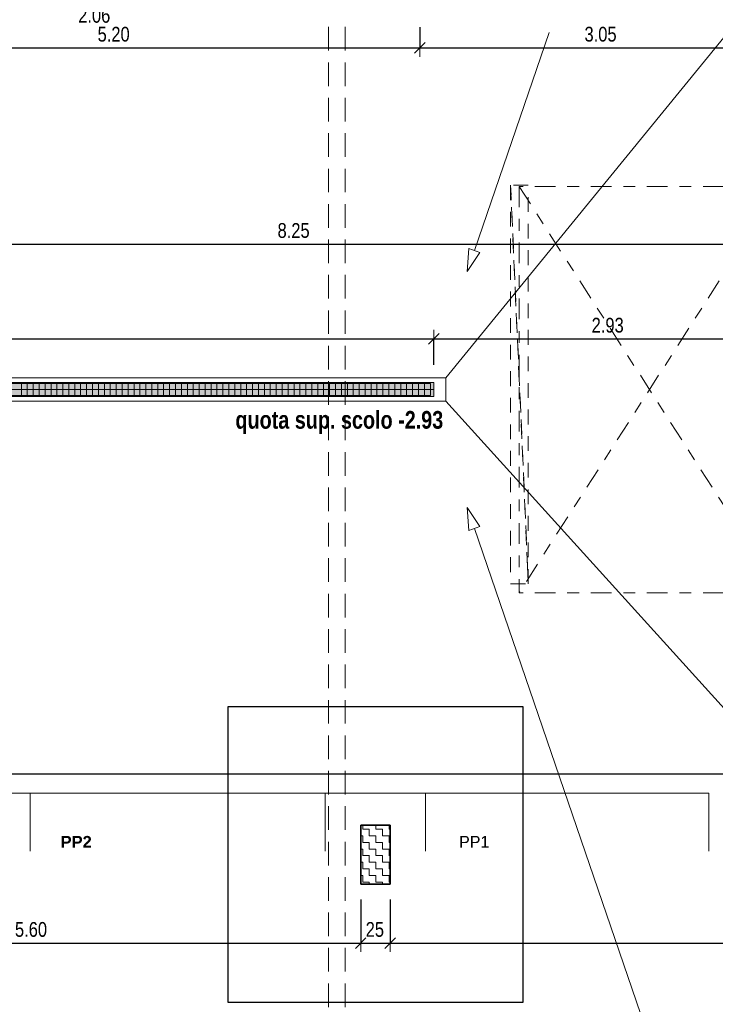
# Model space of a CAD drawing. Header units: metres. Extents: x -75 to 65, y -68 to 92.
# Tile 11 of 34: x 11.66 to 17.56, y -3 to 5.34. Entities that reach past the tile are written whole.
import ezdxf

# ---------------------------------------------------------------- set-up
doc = ezdxf.new("R2010")
doc.units = ezdxf.units.M
doc.header["$PDMODE"] = 65
for name, pattern in [('AUSGEZOGEN', [0]), ('STRICHLINIE2_S3', [0.25, 0.2, -0.05]), ('STRICHLINIE_S4', [0.275, 0.175, -0.05, 0, -0.05]), ('VERDECKT2_S2', [0.165, 0.125, -0.04])]:
    doc.linetypes.add(name, pattern=pattern)
for name, color, linetype in [('XR$1$010 Aussenwände', 7, 'AUSGEZOGEN'), ('XR$1$010 Aussenwände Bauteilschraffuren', 7, 'AUSGEZOGEN'), ('XR$1$010 Fenster', 7, 'AUSGEZOGEN'), ('XR$1$010 Türen', 7, 'AUSGEZOGEN'), ('XR$1$015 Innenwände', 7, 'AUSGEZOGEN'), ('XR$1$035 Decken', 7, 'AUSGEZOGEN'), ('XR$1$060 Möbel Einbau', 7, 'AUSGEZOGEN'), ('XR$1$065 Möbel Einrichtung', 7, 'AUSGEZOGEN'), ('XR$2$160 Beschriftungen 50', 7, 'AUSGEZOGEN')]:
    doc.layers.add(name, color=color, linetype=linetype)
doc.layers.add('XR$1$STANDARD_1', color=7, linetype='AUSGEZOGEN', lineweight=25)
doc.layers.add('XR$2$STANDARD_1', color=7, linetype='AUSGEZOGEN', lineweight=25)
doc.styles.add('ARIAL', font='arial.ttf')
doc.dimstyles.new('DIMSTYLE_3', dxfattribs={"dimtxt": 0.125, "dimasz": 0.15, "dimexe": 0, "dimexo": 0, "dimgap": 0.0625, "dimtad": 2, "dimrnd": 0.005, "dimzin": 4, "dimdsep": 46, "dimtxsty": 'ARIAL', "dimblk1": 'ALL_ML_STRICH', "dimblk2": 'ALL_ML_STRICH', "dimsah": 1, "dimcen": 0, "dimclrd": 7, "dimclre": 7, "dimclrt": 7, "dimadec": 0, "dimazin": 0, "dimtfac": 1, "dimtdec": 0, "dimtix": 1, "dimtmove": 2, "dimatfit": 3, "dimfxl": 0, "dimtzin": 0, "dimlwd": 0, "dimlwe": 18, "dimarcsym": 0})
doc.dimstyles.new('DIMSTYLE_7', dxfattribs={"dimtxt": 0.125, "dimasz": 0.15, "dimexe": 0, "dimexo": 0, "dimgap": 0.0625, "dimtad": 2, "dimdec": 1, "dimlfac": 100, "dimrnd": 0.5, "dimzin": 4, "dimdsep": 46, "dimtxsty": 'ARIAL', "dimblk1": 'ALL_ML_STRICH', "dimblk2": 'ALL_ML_STRICH', "dimsah": 1, "dimcen": 0, "dimclrd": 7, "dimclre": 7, "dimclrt": 7, "dimadec": 0, "dimazin": 0, "dimtfac": 1, "dimtdec": 0, "dimtix": 1, "dimtmove": 2, "dimatfit": 3, "dimfxl": 0, "dimtvp": 1.2, "dimtzin": 0, "dimlwd": 0, "dimlwe": 18, "dimarcsym": 0})

# ---------------------------------------------------------------- blocks, each defined once
blk = doc.blocks.new('ALL_ML_STRICH')
at = {"color": 0, "linetype": 'ByBlock', "lineweight": -2}
for p, q in [((-1, 0), (0.5, 0)), ((-0.3, -0.3), (0.3, 0.3)), ((0, -0.5), (0, 0.5))]:
    blk.add_line(p, q, dxfattribs=at)
blk = doc.blocks.new('*D59')
at = {"layer": 'DEFPOINTS', "color": 7, "linetype": 'AUSGEZOGEN', "lineweight": 18, "transparency": 16777216}
for p in [(8.9518, -1.9846), (8.9518, -2.484), (14.5518, -2.4656)]:
    blk.add_point(p, dxfattribs=at)
at = {"layer": 'XR$2$STANDARD_1', "color": 7, "linetype": 'AUSGEZOGEN', "lineweight": -2, "transparency": 16777216}
for p, q in [((8.9518, -2.114), (8.9518, -2.484)), ((14.5518, -2.114), (14.5518, -2.484)), ((8.9518, -2.484), (14.5518, -2.484))]:
    blk.add_line(p, q, dxfattribs=at)
at = {"layer": 'XR$2$STANDARD_1', "color": 7, "linetype": 'AUSGEZOGEN', "lineweight": 18, "transparency": 16777216, "xscale": 0.15, "yscale": 0.15, "zscale": 0.15, "rotation": 180}
blk.add_blockref('ALL_ML_STRICH', (8.9518, -2.484), dxfattribs=at)
at = {"layer": 'XR$2$STANDARD_1', "color": 7, "linetype": 'AUSGEZOGEN', "lineweight": 18, "transparency": 16777216, "xscale": 0.15, "yscale": 0.15, "zscale": 0.15}
blk.add_blockref('ALL_ML_STRICH', (14.5518, -2.484), dxfattribs=at)
at = {"layer": 'XR$2$STANDARD_1', "color": 7, "linetype": 'AUSGEZOGEN', "lineweight": 18, "transparency": 16777216, "insert": (11.7592, -2.3693), "char_height": 0.125, "width": 0.4, "attachment_point": 5, "style": 'ARIAL'}
blk.add_mtext('\\W0.80;\\A1;{\\A1;{5.60\\H0.082500;\\S^ ;}}', dxfattribs=at)
blk = doc.blocks.new('*D60')
at = {"layer": 'DEFPOINTS', "color": 7, "linetype": 'AUSGEZOGEN', "lineweight": 18, "transparency": 16777216}
for p in [(14.5518, -2.4656), (14.5518, -2.484), (14.8018, -2.449)]:
    blk.add_point(p, dxfattribs=at)
at = {"layer": 'XR$2$STANDARD_1', "color": 7, "linetype": 'AUSGEZOGEN', "lineweight": -2, "transparency": 16777216}
for p, q in [((14.5518, -2.114), (14.5518, -2.484)), ((14.8018, -2.114), (14.8018, -2.484)), ((14.5518, -2.484), (14.8018, -2.484))]:
    blk.add_line(p, q, dxfattribs=at)
at = {"layer": 'XR$2$STANDARD_1', "color": 7, "linetype": 'AUSGEZOGEN', "lineweight": 18, "transparency": 16777216, "xscale": 0.15, "yscale": 0.15, "zscale": 0.15, "rotation": 180}
blk.add_blockref('ALL_ML_STRICH', (14.5518, -2.484), dxfattribs=at)
at = {"layer": 'XR$2$STANDARD_1', "color": 7, "linetype": 'AUSGEZOGEN', "lineweight": 18, "transparency": 16777216, "xscale": 0.15, "yscale": 0.15, "zscale": 0.15}
blk.add_blockref('ALL_ML_STRICH', (14.8018, -2.484), dxfattribs=at)
at = {"layer": 'XR$2$STANDARD_1', "color": 7, "linetype": 'AUSGEZOGEN', "lineweight": 18, "transparency": 16777216, "insert": (14.6719, -2.3693), "char_height": 0.125, "width": 0.4, "attachment_point": 5, "style": 'ARIAL'}
blk.add_mtext('\\W0.80;\\A1;{\\A1;{25\\H0.082500;\\S^ ;}}', dxfattribs=at)
blk = doc.blocks.new('*D61')
at = {"layer": 'DEFPOINTS', "color": 7, "linetype": 'AUSGEZOGEN', "lineweight": 18, "transparency": 16777216}
for p in [(14.8018, -2.449), (14.8018, -2.484), (22.6918, -2.7819)]:
    blk.add_point(p, dxfattribs=at)
at = {"layer": 'XR$2$STANDARD_1', "color": 7, "linetype": 'AUSGEZOGEN', "lineweight": -2, "transparency": 16777216}
for p, q in [((14.8018, -2.114), (14.8018, -2.484)), ((14.8018, -2.484), (22.6918, -2.484)), ((22.6918, -2.484), (22.6918, -2.484))]:
    blk.add_line(p, q, dxfattribs=at)
at = {"layer": 'XR$2$STANDARD_1', "color": 7, "linetype": 'AUSGEZOGEN', "lineweight": 18, "transparency": 16777216, "xscale": 0.15, "yscale": 0.15, "zscale": 0.15, "rotation": 180}
blk.add_blockref('ALL_ML_STRICH', (14.8018, -2.484), dxfattribs=at)
at = {"layer": 'XR$2$STANDARD_1', "color": 7, "linetype": 'AUSGEZOGEN', "lineweight": 18, "transparency": 16777216, "xscale": 0.15, "yscale": 0.15, "zscale": 0.15}
blk.add_blockref('ALL_ML_STRICH', (22.6918, -2.484), dxfattribs=at)
at = {"layer": 'XR$2$STANDARD_1', "color": 7, "linetype": 'AUSGEZOGEN', "lineweight": 18, "transparency": 16777216, "insert": (18.7539, -2.3693), "char_height": 0.125, "width": 0.4, "attachment_point": 5, "style": 'ARIAL'}
blk.add_mtext('\\W0.80;\\A1;{\\A1;{7.89\\H0.082500;\\S^ ;}}', dxfattribs=at)
blk = doc.blocks.new('*D72')
at = {"layer": 'DEFPOINTS', "color": 7, "linetype": 'AUSGEZOGEN', "lineweight": 18, "transparency": 16777216}
for p in [(12.8318, 5.856), (11.7518, 5.7187), (11.7518, 5.4903)]:
    blk.add_point(p, dxfattribs=at)
at = {"layer": 'XR$2$STANDARD_1', "color": 7, "linetype": 'AUSGEZOGEN', "lineweight": -2, "transparency": 16777216}
for p, q in [((11.7518, 5.8503), (11.7518, 5.4903)), ((12.8318, 5.8503), (12.8318, 5.4903)), ((11.7518, 5.4903), (12.8318, 5.4903))]:
    blk.add_line(p, q, dxfattribs=at)
at = {"layer": 'XR$2$STANDARD_1', "color": 7, "linetype": 'AUSGEZOGEN', "lineweight": 18, "transparency": 16777216, "xscale": 0.15, "yscale": 0.15, "zscale": 0.15, "rotation": 180}
blk.add_blockref('ALL_ML_STRICH', (11.7518, 5.4903), dxfattribs=at)
at = {"layer": 'XR$2$STANDARD_1', "color": 7, "linetype": 'AUSGEZOGEN', "lineweight": 18, "transparency": 16777216, "xscale": 0.15, "yscale": 0.15, "zscale": 0.15}
blk.add_blockref('ALL_ML_STRICH', (12.8318, 5.4903), dxfattribs=at)
at = {"layer": 'XR$2$STANDARD_1', "color": 7, "linetype": 'AUSGEZOGEN', "lineweight": 18, "transparency": 16777216, "insert": (12.2989, 5.6049), "char_height": 0.125, "width": 0.4, "attachment_point": 5, "style": 'ARIAL'}
blk.add_mtext('\\W0.80;\\A1;{\\A1;{1.08\\H0.082500;\\S^ ;}}', dxfattribs=at)
at = {"layer": 'XR$2$STANDARD_1', "color": 7, "linetype": 'AUSGEZOGEN', "lineweight": 18, "transparency": 16777216, "insert": (12.159, 5.4355), "char_height": 0.125, "width": 0.00625, "attachment_point": 1, "line_spacing_factor": 0.60241, "style": 'ARIAL'}
blk.add_mtext('\\W0.80;2.06', dxfattribs=at)
blk = doc.blocks.new('*D118')
at = {"layer": 'DEFPOINTS', "color": 7, "linetype": 'AUSGEZOGEN', "lineweight": 18, "transparency": 16777216}
for p in [(9.8518, 4.0962), (9.8518, 3.4356), (18.1018, 3.2482)]:
    blk.add_point(p, dxfattribs=at)
at = {"layer": 'XR$2$STANDARD_1', "color": 7, "linetype": 'AUSGEZOGEN', "lineweight": -2, "transparency": 16777216}
for p, q in [((9.8518, 5.2735), (9.8518, 3.4356)), ((9.8518, 3.4356), (18.1018, 3.4356)), ((18.1018, 3.4356), (18.1018, 3.4356))]:
    blk.add_line(p, q, dxfattribs=at)
at = {"layer": 'XR$2$STANDARD_1', "color": 7, "linetype": 'AUSGEZOGEN', "lineweight": 18, "transparency": 16777216, "xscale": 0.15, "yscale": 0.15, "zscale": 0.15, "rotation": 180}
blk.add_blockref('ALL_ML_STRICH', (9.8518, 3.4356), dxfattribs=at)
at = {"layer": 'XR$2$STANDARD_1', "color": 7, "linetype": 'AUSGEZOGEN', "lineweight": 18, "transparency": 16777216, "xscale": 0.15, "yscale": 0.15, "zscale": 0.15}
blk.add_blockref('ALL_ML_STRICH', (18.1018, 3.4356), dxfattribs=at)
at = {"layer": 'XR$2$STANDARD_1', "color": 7, "linetype": 'AUSGEZOGEN', "lineweight": 18, "transparency": 16777216, "insert": (13.9836, 3.5502), "char_height": 0.125, "width": 0.4, "attachment_point": 5, "style": 'ARIAL'}
blk.add_mtext('\\W0.80;\\A1;{\\A1;{8.25\\H0.082500;\\S^ ;}}', dxfattribs=at)
blk = doc.blocks.new('*D123')
at = {"layer": 'DEFPOINTS', "color": 7, "linetype": 'AUSGEZOGEN', "lineweight": 18, "transparency": 16777216}
for p in [(5.1718, 2.8488), (15.1718, 2.8488), (5.1718, 2.6334)]:
    blk.add_point(p, dxfattribs=at)
at = {"layer": 'XR$2$STANDARD_1', "color": 7, "linetype": 'AUSGEZOGEN', "lineweight": -2, "transparency": 16777216}
for p, q in [((5.1718, 2.4134), (5.1718, 2.6334)), ((5.1718, 2.6334), (15.1718, 2.6334)), ((15.1718, 2.4134), (15.1718, 2.6334))]:
    blk.add_line(p, q, dxfattribs=at)
at = {"layer": 'XR$2$STANDARD_1', "color": 7, "linetype": 'AUSGEZOGEN', "lineweight": 18, "transparency": 16777216, "xscale": 0.15, "yscale": 0.15, "zscale": 0.15, "rotation": 180}
blk.add_blockref('ALL_ML_STRICH', (5.1718, 2.6334), dxfattribs=at)
at = {"layer": 'XR$2$STANDARD_1', "color": 7, "linetype": 'AUSGEZOGEN', "lineweight": 18, "transparency": 16777216, "xscale": 0.15, "yscale": 0.15, "zscale": 0.15}
blk.add_blockref('ALL_ML_STRICH', (15.1718, 2.6334), dxfattribs=at)
at = {"layer": 'XR$2$STANDARD_1', "color": 7, "linetype": 'AUSGEZOGEN', "lineweight": 18, "transparency": 16777216, "insert": (10.1753, 2.748), "char_height": 0.125, "width": 0.5, "attachment_point": 5, "style": 'ARIAL'}
blk.add_mtext('\\W0.80;\\A1;{\\A1;{10.00\\H0.082500;\\S^ ;}}', dxfattribs=at)
blk = doc.blocks.new('*D124')
at = {"layer": 'DEFPOINTS', "color": 7, "linetype": 'AUSGEZOGEN', "lineweight": 18, "transparency": 16777216}
for p in [(15.1718, 2.8488), (18.1018, 2.7374), (15.1718, 2.6334)]:
    blk.add_point(p, dxfattribs=at)
at = {"layer": 'XR$2$STANDARD_1', "color": 7, "linetype": 'AUSGEZOGEN', "lineweight": -2, "transparency": 16777216}
for p, q in [((15.1718, 2.4134), (15.1718, 2.6334)), ((15.1718, 2.6334), (18.1018, 2.6334)), ((18.1018, 2.6334), (18.1018, 2.6334))]:
    blk.add_line(p, q, dxfattribs=at)
at = {"layer": 'XR$2$STANDARD_1', "color": 7, "linetype": 'AUSGEZOGEN', "lineweight": 18, "transparency": 16777216, "xscale": 0.15, "yscale": 0.15, "zscale": 0.15, "rotation": 180}
blk.add_blockref('ALL_ML_STRICH', (15.1718, 2.6334), dxfattribs=at)
at = {"layer": 'XR$2$STANDARD_1', "color": 7, "linetype": 'AUSGEZOGEN', "lineweight": 18, "transparency": 16777216, "xscale": 0.15, "yscale": 0.15, "zscale": 0.15}
blk.add_blockref('ALL_ML_STRICH', (18.1018, 2.6334), dxfattribs=at)
at = {"layer": 'XR$2$STANDARD_1', "color": 7, "linetype": 'AUSGEZOGEN', "lineweight": 18, "transparency": 16777216, "insert": (16.644, 2.7481), "char_height": 0.125, "width": 0.4, "attachment_point": 5, "style": 'ARIAL'}
blk.add_mtext('\\W0.80;\\A1;{\\A1;{2.93\\H0.082500;\\S^ ;}}', dxfattribs=at)
blk = doc.blocks.new('*D136')
at = {"layer": 'DEFPOINTS', "color": 7, "linetype": 'AUSGEZOGEN', "lineweight": 18, "transparency": 16777216}
for p in [(15.0518, 5.2735), (9.8518, 5.2385), (9.8518, 5.0979)]:
    blk.add_point(p, dxfattribs=at)
at = {"layer": 'XR$2$STANDARD_1', "color": 7, "linetype": 'AUSGEZOGEN', "lineweight": -2, "transparency": 16777216}
for p, q in [((15.0518, 5.2735), (15.0518, 5.0979)), ((9.8518, 5.0979), (9.8518, 5.0979)), ((9.8518, 5.0979), (15.0518, 5.0979))]:
    blk.add_line(p, q, dxfattribs=at)
at = {"layer": 'XR$2$STANDARD_1', "color": 7, "linetype": 'AUSGEZOGEN', "lineweight": 18, "transparency": 16777216, "xscale": 0.15, "yscale": 0.15, "zscale": 0.15, "rotation": 180}
blk.add_blockref('ALL_ML_STRICH', (9.8518, 5.0979), dxfattribs=at)
at = {"layer": 'XR$2$STANDARD_1', "color": 7, "linetype": 'AUSGEZOGEN', "lineweight": 18, "transparency": 16777216, "xscale": 0.15, "yscale": 0.15, "zscale": 0.15}
blk.add_blockref('ALL_ML_STRICH', (15.0518, 5.0979), dxfattribs=at)
at = {"layer": 'XR$2$STANDARD_1', "color": 7, "linetype": 'AUSGEZOGEN', "lineweight": 18, "transparency": 16777216, "insert": (12.4592, 5.2125), "char_height": 0.125, "width": 0.4, "attachment_point": 5, "style": 'ARIAL'}
blk.add_mtext('\\W0.80;\\A1;{\\A1;{5.20\\H0.082500;\\S^ ;}}', dxfattribs=at)
blk = doc.blocks.new('*D137')
at = {"layer": 'DEFPOINTS', "color": 7, "linetype": 'AUSGEZOGEN', "lineweight": 18, "transparency": 16777216}
for p in [(15.0518, 5.2735), (15.0518, 5.0979), (18.1018, 5.1329)]:
    blk.add_point(p, dxfattribs=at)
at = {"layer": 'XR$2$STANDARD_1', "color": 7, "linetype": 'AUSGEZOGEN', "lineweight": -2, "transparency": 16777216}
for p, q in [((15.0518, 5.2735), (15.0518, 5.0979)), ((15.0518, 5.0979), (18.1018, 5.0979)), ((18.1018, 4.9835), (18.1018, 5.0979))]:
    blk.add_line(p, q, dxfattribs=at)
at = {"layer": 'XR$2$STANDARD_1', "color": 7, "linetype": 'AUSGEZOGEN', "lineweight": 18, "transparency": 16777216, "xscale": 0.15, "yscale": 0.15, "zscale": 0.15, "rotation": 180}
blk.add_blockref('ALL_ML_STRICH', (15.0518, 5.0979), dxfattribs=at)
at = {"layer": 'XR$2$STANDARD_1', "color": 7, "linetype": 'AUSGEZOGEN', "lineweight": 18, "transparency": 16777216, "xscale": 0.15, "yscale": 0.15, "zscale": 0.15}
blk.add_blockref('ALL_ML_STRICH', (18.1018, 5.0979), dxfattribs=at)
at = {"layer": 'XR$2$STANDARD_1', "color": 7, "linetype": 'AUSGEZOGEN', "lineweight": 18, "transparency": 16777216, "insert": (16.5836, 5.2126), "char_height": 0.125, "width": 0.4, "attachment_point": 5, "style": 'ARIAL'}
blk.add_mtext('\\W0.80;\\A1;{\\A1;{3.05\\H0.082500;\\S^ ;}}', dxfattribs=at)
blk = doc.blocks.new('*D155')
at = {"layer": 'DEFPOINTS', "color": 7, "linetype": 'AUSGEZOGEN', "lineweight": 18, "transparency": 16777216}
for p in [(2.2418, -0.9091), (18.1018, -0.8465), (2.2418, -1.0511)]:
    blk.add_point(p, dxfattribs=at)
at = {"layer": 'XR$2$STANDARD_1', "color": 7, "linetype": 'AUSGEZOGEN', "lineweight": -2, "transparency": 16777216}
for p, q in [((18.1018, -0.8251), (18.1018, -1.0511)), ((2.2418, -1.0511), (2.2418, -1.0511)), ((2.2418, -1.0511), (18.1018, -1.0511))]:
    blk.add_line(p, q, dxfattribs=at)
at = {"layer": 'XR$2$STANDARD_1', "color": 7, "linetype": 'AUSGEZOGEN', "lineweight": 18, "transparency": 16777216, "xscale": 0.15, "yscale": 0.15, "zscale": 0.15, "rotation": 180}
blk.add_blockref('ALL_ML_STRICH', (2.2418, -1.0511), dxfattribs=at)
at = {"layer": 'XR$2$STANDARD_1', "color": 7, "linetype": 'AUSGEZOGEN', "lineweight": 18, "transparency": 16777216, "xscale": 0.15, "yscale": 0.15, "zscale": 0.15}
blk.add_blockref('ALL_ML_STRICH', (18.1018, -1.0511), dxfattribs=at)
at = {"layer": 'XR$2$STANDARD_1', "color": 7, "linetype": 'AUSGEZOGEN', "lineweight": 18, "transparency": 16777216, "insert": (10.1752, -0.9364), "char_height": 0.125, "width": 0.5, "attachment_point": 5, "style": 'ARIAL'}
blk.add_mtext('\\W0.80;\\A1;{\\A1;{15.86\\H0.082500;\\S^ ;}}', dxfattribs=at)
blk = doc.blocks.new('*D190')
at = {"layer": 'DEFPOINTS', "color": 7, "linetype": 'AUSGEZOGEN', "lineweight": 18, "transparency": 16777216}
for p in [(18.3518, -1.2951), (-2.864, -6.6565), (-0.7019, -6.6565)]:
    blk.add_point(p, dxfattribs=at)
at = {"layer": 'XR$2$STANDARD_1', "color": 7, "linetype": 'AUSGEZOGEN', "lineweight": -2, "transparency": 16777216}
for p, q in [((-0.0753, -1.2951), (-0.7019, -1.2951)), ((-0.7019, -6.6565), (-0.7019, -1.2951)), ((-0.7019, -6.6565), (-0.7019, -6.6565))]:
    blk.add_line(p, q, dxfattribs=at)
at = {"layer": 'XR$2$STANDARD_1', "color": 7, "linetype": 'AUSGEZOGEN', "lineweight": 18, "transparency": 16777216, "xscale": 0.15, "yscale": 0.15, "zscale": 0.15}
for p, rotation in [((-0.7019, -1.2951), 90), ((-0.7019, -6.6565), 270)]:
    blk.add_blockref('ALL_ML_STRICH', p, dxfattribs=dict(at, rotation=rotation))
at = {"layer": 'XR$2$STANDARD_1', "color": 7, "linetype": 'AUSGEZOGEN', "lineweight": 18, "transparency": 16777216, "insert": (-0.8166, -3.9685), "char_height": 0.125, "width": 0.4, "attachment_point": 5, "rotation": 90, "style": 'ARIAL'}
blk.add_mtext('\\W0.80;\\A1;{\\A1;{5.36\\H0.082500;\\S^ ;}}', dxfattribs=at)
blk = doc.blocks.new('*D191')
at = {"layer": 'DEFPOINTS', "color": 7, "linetype": 'AUSGEZOGEN', "lineweight": 18, "transparency": 16777216}
for p in [(-2.934, 2.2042), (-0.7019, -1.2951), (18.3518, -1.2951)]:
    blk.add_point(p, dxfattribs=at)
at = {"layer": 'XR$2$STANDARD_1', "color": 7, "linetype": 'AUSGEZOGEN', "lineweight": -2, "transparency": 16777216}
for p, q in [((-0.0753, 2.2042), (-0.7019, 2.2042)), ((-0.7019, -1.2951), (-0.7019, 2.2042)), ((-0.0753, -1.2951), (-0.7019, -1.2951))]:
    blk.add_line(p, q, dxfattribs=at)
at = {"layer": 'XR$2$STANDARD_1', "color": 7, "linetype": 'AUSGEZOGEN', "lineweight": 18, "transparency": 16777216, "xscale": 0.15, "yscale": 0.15, "zscale": 0.15}
for p, rotation in [((-0.7019, 2.2042), 90), ((-0.7019, -1.2951), 270)]:
    blk.add_blockref('ALL_ML_STRICH', p, dxfattribs=dict(at, rotation=rotation))
at = {"layer": 'XR$2$STANDARD_1', "color": 7, "linetype": 'AUSGEZOGEN', "lineweight": 18, "transparency": 16777216, "insert": (-0.8166, 0.462), "char_height": 0.125, "width": 0.4, "attachment_point": 5, "rotation": 90, "style": 'ARIAL'}
blk.add_mtext('\\W0.80;\\A1;{\\A1;{3.50\\H0.082500;\\S^ ;}}', dxfattribs=at)

msp = doc.modelspace()

# ---------------------------------------------------------------- hatches: boundary and pattern name
at = {"layer": 'XR$1$010 Aussenwände Bauteilschraffuren', "linetype": 'AUSGEZOGEN', "lineweight": 13, "transparency": 33554687}
h = msp.add_hatch(dxfattribs=at)
h.set_pattern_fill('MUSTER', scale=0.05625, style=0, pattern_type=2)
h.set_pattern_definition([(0, (0.1125, 0.1125), (0.05625, 0.05625), [0.05625, -0.05625]), (90, (0.1125, 0.1125), (-0.05625, 0.05625), [0.05625, -0.05625])])
h.paths.add_polyline_path([(14.5518, -1.4846), (14.5518, -1.9846), (14.8018, -1.9846), (14.8018, -1.4846)], flags=0)
at = {"layer": 'XR$1$060 Möbel Einbau', "linetype": 'AUSGEZOGEN', "lineweight": 13, "transparency": 33554687}
msp.add_hatch(color=7, dxfattribs=at).paths.add_polyline_path([(5.1718, 2.2642), (5.1718, 2.1442), (15.1718, 2.1442), (15.1718, 2.2642)])

# ---------------------------------------------------------------- linework, layer by layer
at = {"layer": 'XR$1$010 Aussenwände', "color": 7, "linetype": 'AUSGEZOGEN', "lineweight": 25, "transparency": 33554687}
for p, q in [((15.9268, -0.4846), (13.4268, -0.4846)), ((15.9268, -0.4846), (13.4268, -0.4846)), ((13.4268, -0.4846), (13.4268, -2.9846)), ((13.4268, -0.4846), (13.4268, -2.9846)), ((15.9268, -2.9846), (15.9268, -0.4846)), ((15.9268, -2.9846), (15.9268, -0.4846)), ((13.4268, -2.9846), (15.9268, -2.9846))]:
    msp.add_line(p, q, dxfattribs=at)
at = {"layer": 'XR$1$010 Aussenwände', "color": 7, "linetype": 'AUSGEZOGEN', "lineweight": 35, "transparency": 33554687}
for p, q in [((14.5518, -1.4846), (14.5518, -1.9846)), ((14.8018, -1.4846), (14.5518, -1.4846)), ((14.8018, -1.9846), (14.8018, -1.4846)), ((14.5518, -1.9846), (14.8018, -1.9846))]:
    msp.add_line(p, q, dxfattribs=at)
at = {"layer": 'XR$1$010 Fenster', "color": 7, "linetype": 'AUSGEZOGEN', "lineweight": 18, "transparency": 33554687}
for p, q in [((15.2718, 2.3042), (18.3518, 6.0735)), ((18.3518, -1.2951), (15.2718, 2.1042))]:
    msp.add_line(p, q, dxfattribs=at)
at = {"layer": 'XR$1$010 Türen', "color": 7, "linetype": 'STRICHLINIE_S4', "lineweight": 18, "transparency": 33554687}
for p, q in [((15.8947, 3.9235), (15.8947, 0.4835)), ((18.1018, 3.9235), (15.8947, 3.9235)), ((15.8947, 3.9235), (18.1018, 0.4835)), ((18.1018, 3.9235), (15.8947, 0.4835)), ((18.1018, 0.4835), (15.8947, 0.4835))]:
    msp.add_line(p, q, dxfattribs=at)
at = {"layer": 'XR$1$015 Innenwände', "color": 7, "linetype": 'AUSGEZOGEN', "lineweight": 13, "transparency": 33554687}
for p, q in [((16.1473, 5.2279), (15.5146, 3.3813)), ((15.4541, 3.2048), (15.4673, 3.3975)), ((15.4541, 3.2048), (15.5619, 3.3651)), ((15.4673, 3.3975), (15.5619, 3.3651)), ((15.4541, 1.2036), (15.5619, 1.0433)), ((15.4541, 1.2036), (15.4673, 1.0109)), ((15.5619, 1.0433), (15.4673, 1.0109)), ((17.5544, -4.9259), (15.5146, 1.0271))]:
    msp.add_line(p, q, dxfattribs=at)
at = {"layer": 'XR$1$035 Decken', "color": 30, "linetype": 'STRICHLINIE2_S3', "lineweight": 13, "transparency": 33554687}
for p, q in [((14.4204, -6.3256), (14.4204, 5.3461)), ((14.2804, -6.3256), (14.2804, 5.3361))]:
    msp.add_line(p, q, dxfattribs=at)
at = {"layer": 'XR$1$060 Möbel Einbau', "color": 14, "linetype": 'AUSGEZOGEN', "lineweight": 13, "transparency": 33554687}
for p, q in [((5.1718, 2.2642), (15.1718, 2.2642)), ((5.2018, 2.2542), (15.1418, 2.2542)), ((11.6778, 2.2542), (11.6778, 2.1542)), ((11.728, 2.2542), (11.728, 2.1542)), ((11.7782, 2.2542), (11.7782, 2.1542)), ((11.8284, 2.2542), (11.8284, 2.1542)), ((11.8786, 2.2542), (11.8786, 2.1542)), ((11.9288, 2.2542), (11.9288, 2.1542)), ((11.979, 2.2542), (11.979, 2.1542)), ((12.0292, 2.2542), (12.0292, 2.1542)), ((12.0794, 2.2542), (12.0794, 2.1542)), ((12.1296, 2.2542), (12.1296, 2.1542)), ((12.1798, 2.2542), (12.1798, 2.1542)), ((12.2301, 2.2542), (12.2301, 2.1542)), ((12.2803, 2.2542), (12.2803, 2.1542)), ((12.3305, 2.2542), (12.3305, 2.1542)), ((12.3807, 2.2542), (12.3807, 2.1542)), ((12.4309, 2.2542), (12.4309, 2.1542)), ((12.4811, 2.2542), (12.4811, 2.1542)), ((12.5313, 2.2542), (12.5313, 2.1542)), ((12.5815, 2.2542), (12.5815, 2.1542)), ((12.6317, 2.2542), (12.6317, 2.1542)), ((12.6819, 2.2542), (12.6819, 2.1542)), ((12.7321, 2.2542), (12.7321, 2.1542)), ((12.7823, 2.2542), (12.7823, 2.1542)), ((12.8325, 2.2542), (12.8325, 2.1542)), ((12.8827, 2.2542), (12.8827, 2.1542)), ((12.9329, 2.2542), (12.9329, 2.1542)), ((12.9831, 2.2542), (12.9831, 2.1542)), ((13.0333, 2.2542), (13.0333, 2.1542)), ((13.0835, 2.2542), (13.0835, 2.1542)), ((13.1337, 2.2542), (13.1337, 2.1542)), ((13.1839, 2.2542), (13.1839, 2.1542)), ((13.2341, 2.2542), (13.2341, 2.1542)), ((13.2843, 2.2542), (13.2843, 2.1542)), ((13.3345, 2.2542), (13.3345, 2.1542)), ((13.3847, 2.2542), (13.3847, 2.1542)), ((13.4349, 2.2542), (13.4349, 2.1542)), ((13.4851, 2.2542), (13.4851, 2.1542)), ((13.5353, 2.2542), (13.5353, 2.1542)), ((13.5855, 2.2542), (13.5855, 2.1542)), ((13.6357, 2.2542), (13.6357, 2.1542)), ((13.6859, 2.2542), (13.6859, 2.1542)), ((13.7361, 2.2542), (13.7361, 2.1542)), ((13.7863, 2.2542), (13.7863, 2.1542)), ((13.8365, 2.2542), (13.8365, 2.1542)), ((13.8867, 2.2542), (13.8867, 2.1542)), ((13.9369, 2.2542), (13.9369, 2.1542)), ((13.9871, 2.2542), (13.9871, 2.1542)), ((14.0373, 2.2542), (14.0373, 2.1542)), ((14.0875, 2.2542), (14.0875, 2.1542)), ((14.1377, 2.2542), (14.1377, 2.1542)), ((14.1879, 2.2542), (14.1879, 2.1542)), ((14.2381, 2.2542), (14.2381, 2.1542)), ((14.2883, 2.2542), (14.2883, 2.1542)), ((14.3385, 2.2542), (14.3385, 2.1542)), ((14.3887, 2.2542), (14.3887, 2.1542)), ((14.4389, 2.2542), (14.4389, 2.1542)), ((14.4891, 2.2542), (14.4891, 2.1542)), ((14.5393, 2.2542), (14.5393, 2.1542)), ((14.5895, 2.2542), (14.5895, 2.1542)), ((14.6397, 2.2542), (14.6397, 2.1542)), ((14.6899, 2.2542), (14.6899, 2.1542)), ((14.7402, 2.2542), (14.7402, 2.1542)), ((14.7904, 2.2542), (14.7904, 2.1542)), ((14.8406, 2.2542), (14.8406, 2.1542)), ((14.8908, 2.2542), (14.8908, 2.1542)), ((14.941, 2.2542), (14.941, 2.1542)), ((14.9912, 2.2542), (14.9912, 2.1542)), ((15.0414, 2.2542), (15.0414, 2.1542)), ((15.0916, 2.2542), (15.0916, 2.1542)), ((15.1418, 2.2542), (15.1418, 2.1542)), ((15.1418, 2.2542), (15.1418, 2.1542)), ((15.1718, 2.2642), (15.1718, 2.1442)), ((5.1718, 2.2042), (15.1718, 2.2042)), ((5.1718, 2.1442), (15.1718, 2.1442)), ((5.2018, 2.1542), (15.1418, 2.1542))]:
    msp.add_line(p, q, dxfattribs=at)
at = {"layer": 'XR$1$060 Möbel Einbau', "color": 251, "linetype": 'AUSGEZOGEN', "lineweight": 18, "transparency": 33554687}
for p, q in [((2.5018, -1.2151), (17.5018, -1.2151)), ((11.7518, -1.7051), (11.7518, -1.2151)), ((14.2518, -1.7051), (14.2518, -1.2151)), ((15.1018, -1.7051), (15.1018, -1.2151)), ((17.5018, -1.7051), (17.5018, -1.2151))]:
    msp.add_line(p, q, dxfattribs=at)
at = {"layer": 'XR$1$065 Möbel Einrichtung', "color": 212, "linetype": 'VERDECKT2_S2', "lineweight": 13, "transparency": 33554687}
for p, q in [((15.8218, 3.9335), (15.8218, 0.5585)), ((15.9655, 0.7023), (15.8218, 3.9335)), ((15.9718, 3.9335), (15.8218, 3.9335)), ((15.8218, 3.9335), (15.9655, 0.7023)), ((15.9718, 0.5585), (15.9718, 3.9335)), ((15.9718, 0.5585), (15.9655, 0.7023)), ((15.9655, 0.7023), (15.9718, 0.5585)), ((15.8218, 0.5585), (15.9718, 0.5585))]:
    msp.add_line(p, q, dxfattribs=at)
at = {"layer": 'XR$1$STANDARD_1', "color": 7, "linetype": 'AUSGEZOGEN', "lineweight": 18, "transparency": 33554687}
for p, q in [((5.0718, 2.3042), (15.2718, 2.3042)), ((15.2718, 2.3042), (15.2718, 2.1042)), ((15.2718, 2.1042), (5.0718, 2.1042))]:
    msp.add_line(p, q, dxfattribs=at)

# ---------------------------------------------------------------- texts
at = {"layer": 'XR$2$160 Beschriftungen 50', "color": 7, "linetype": 'AUSGEZOGEN', "transparency": 33554687, "char_height": 0.1, "attachment_point": 7, "style": 'ARIAL'}
for s, insert, width in [('\\A1;{\\fArial|i0|b1;\\H0.100000;\\W1.000000;\\C7;PP2}\\P', (12.0099, -1.6765), 0.314943), ('\\W0.97;PP1', (15.3858, -1.6765), 0.313535)]:
    msp.add_mtext(s, dxfattribs=dict(at, insert=insert, width=width))
at = {"layer": 'XR$2$STANDARD_1', "color": 7, "linetype": 'AUSGEZOGEN', "lineweight": 13, "transparency": 33554687, "insert": (13.4908, 1.827), "char_height": 0.15, "width": 1.763361, "attachment_point": 7, "style": 'ARIAL'}
msp.add_mtext('\\A1;{\\fArial|b1|i0|c162|p34;\\W0.8;quota sup. scolo -2.93}', dxfattribs=at)

# ---------------------------------------------------------------- dimensions: what is measured, and where the dimension line sits
at = {"layer": 'XR$2$STANDARD_1', "color": 7, "linetype": 'AUSGEZOGEN', "lineweight": 18, "transparency": 33554687}
dim = msp.add_linear_dim(base=(12.8318, 5.4903), p1=(11.7518, 5.8503), p2=(12.8318, 5.8503), text='<>\\X\\W0.80;2.06', dimstyle='DIMSTYLE_3', override={"dimpost": '<>', "dimclrd": 7, "dimclre": 7, "dimclrt": 7, "dimlwd": 0, "dimlwe": 18}, dxfattribs=at)
dim.commit()
dim.dimension.update_dxf_attribs({"geometry": '*D72', "text_midpoint": (12.2989, 5.6049), "dimtype": 160})
for base, p1, p2, dimstyle, picture, middle in [((15.0518, 5.0979), (9.8518, 5.0979), (15.0518, 5.2735), 'DIMSTYLE_3', '*D136', (12.4592, 5.2125)), ((18.1018, 3.4356), (9.8518, 5.2735), (18.1018, 3.4356), 'DIMSTYLE_3', '*D118', (13.9836, 3.5502)), ((18.1018, 5.0979), (15.0518, 5.2735), (18.1018, 4.9835), 'DIMSTYLE_3', '*D137', (16.5836, 5.2126)), ((15.1718, 2.6334), (5.1718, 2.4134), (15.1718, 2.4134), 'DIMSTYLE_3', '*D123', (10.1753, 2.748)), ((18.1018, 2.6334), (15.1718, 2.4134), (18.1018, 2.6334), 'DIMSTYLE_3', '*D124', (16.644, 2.7481)), ((18.1018, -1.0511), (2.2418, -1.0511), (18.1018, -0.8251), 'DIMSTYLE_3', '*D155', (10.1752, -0.9364)), ((14.5518, -2.484), (8.9518, -2.114), (14.5518, -2.114), 'DIMSTYLE_3', '*D59', (11.7592, -2.3693)), ((14.8018, -2.484), (14.5518, -2.114), (14.8018, -2.114), 'DIMSTYLE_7', '*D60', (14.6719, -2.3693)), ((22.6918, -2.484), (14.8018, -2.114), (22.6918, -2.484), 'DIMSTYLE_3', '*D61', (18.7539, -2.3693))]:
    dim = msp.add_linear_dim(base=base, p1=p1, p2=p2, dimstyle=dimstyle, override={"dimpost": '<>', "dimclrd": 7, "dimclre": 7, "dimclrt": 7, "dimlwd": 0, "dimlwe": 18}, dxfattribs=at)
    dim.commit()
    dim.dimension.update_dxf_attribs({"geometry": picture, "text_midpoint": middle, "dimtype": 160})
for base, p1, p2, picture, middle in [((-0.7019, 2.2042), (-0.0753, -1.2951), (-0.0753, 2.2042), '*D191', (-0.8166, 0.462)), ((-0.7019, -1.2951), (-0.7019, -6.6565), (-0.0753, -1.2951), '*D190', (-0.8166, -3.9685))]:
    dim = msp.add_linear_dim(base=base, p1=p1, p2=p2, angle=90, dimstyle='DIMSTYLE_3', override={"dimpost": '<>', "dimclrd": 7, "dimclre": 7, "dimclrt": 7, "dimlwd": 0, "dimlwe": 18}, dxfattribs=at)
    dim.commit()
    dim.dimension.update_dxf_attribs({"geometry": picture, "text_midpoint": middle, "dimtype": 160})

doc.saveas('drawing.dxf')
